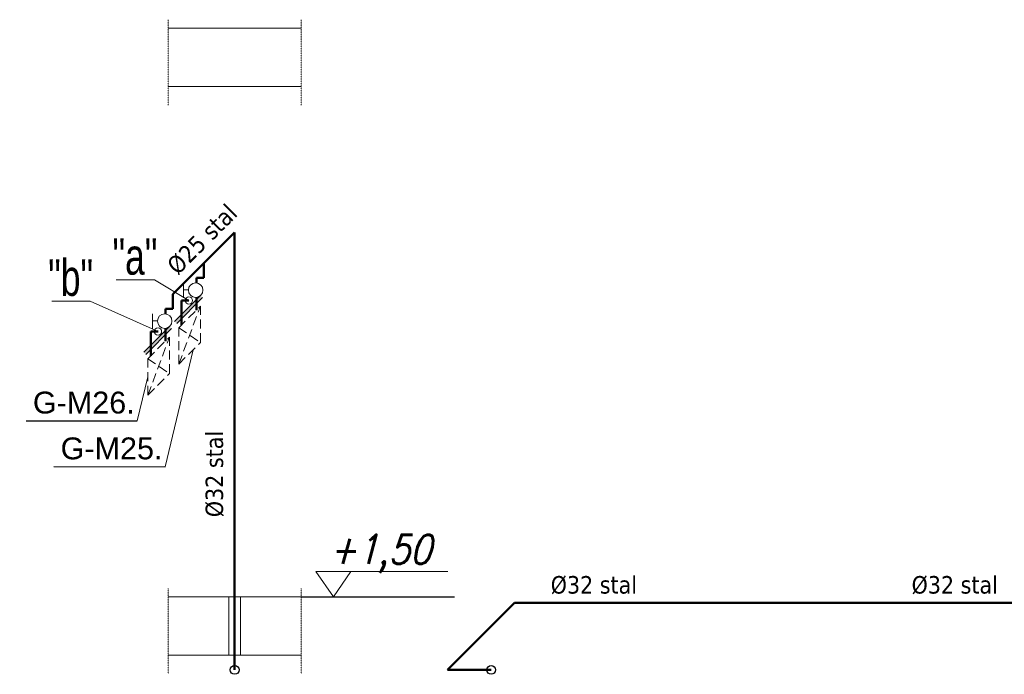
# Model space of a CAD drawing. Extents: x 34439 to 126910, y -74890 to 17912.
# Tile 207 of 256: x 94652 to 95327, y -29313 to -28864. Entities that reach past the tile are written whole.
import ezdxf

# ---------------------------------------------------------------- set-up
doc = ezdxf.new("R2010")
doc.units = 0
doc.header["$MEASUREMENT"] = 0
doc.linetypes.add('ACAD_ISO03W100', pattern=[30, 12, -18])
doc.linetypes.add('DASHED', pattern=[19.05, 12.7, -6.35])
for name, color, linetype, lineweight in [('inst-gaz-rury', 50, 'Continuous', 50), ('URZADZANIA', 3, 'Continuous', 15), ('urzadzenia', 6, 'Continuous', 15), ('wymiar', 3, 'Continuous', 13), ('WYMIARKI', 10, 'Continuous', 13)]:
    doc.layers.add(name, color=color, linetype=linetype, lineweight=lineweight)
doc.layers.add('Opisy', color=2, linetype='Continuous')
doc.layers.add('wymiary', color=2, linetype='Continuous')
doc.styles.add('GENERATED_STYLE_1', font='ARIAL.TTF')
doc.styles.add('ROMANS', font='SIMPLEX.SHX', dxfattribs={"width": 0.85, "oblique": 15, "height": 16})
doc.styles.get("Standard").update_dxf_attribs({"font": 'ARIALN.TTF'})
doc.styles.add('WYMIAR', font='simplex.shx', dxfattribs={"width": 0.85, "height": 30})

msp = doc.modelspace()

# ---------------------------------------------------------------- hatches: boundary and pattern name
at = {"layer": 'urzadzenia', "linetype": 'Continuous'}
h = msp.add_hatch(color=256, dxfattribs=at)
h.paths.add_polyline_path([(94759.5, -29072.01), (94758.08, -29070.59), (94760.2, -29068.47), (94761.62, -29069.89)])
h.paths.add_polyline_path([(94773.64, -29055.04), (94775.76, -29052.91), (94777.17, -29054.33), (94775.05, -29056.45)])
h.paths.add_polyline_path([(94775.05, -29056.45), (94773.64, -29057.86), (94771.67, -29059.83), (94761.62, -29069.89), (94760.2, -29068.47), (94773.64, -29055.04)])
h = msp.add_hatch(color=256, dxfattribs=at)
h.paths.add_polyline_path([(94738.28, -29093.22), (94736.87, -29091.81), (94738.99, -29089.68), (94740.4, -29091.1)])
h.paths.add_polyline_path([(94752.42, -29076.25), (94754.55, -29074.13), (94755.96, -29075.54), (94753.84, -29077.66)])
h.paths.add_polyline_path([(94753.84, -29077.66), (94752.42, -29079.08), (94750.46, -29081.05), (94740.4, -29091.1), (94738.99, -29089.68), (94752.42, -29076.25)])

# ---------------------------------------------------------------- linework, layer by layer
msp.add_line((94844.83, -29259.56), (94950.09, -29259.56))
at = {"layer": 'inst-gaz-rury', "ltscale": 50}
for p, q in [((94799.23, -29009.56), (94756.8, -29051.99)), ((94799.23, -29259.56), (94799.23, -29009.56)), ((94799.23, -29309.56), (94799.23, -29259.56)), ((94991.19, -29263.6), (94945.23, -29309.56)), ((95371.19, -29263.6), (94991.19, -29263.6)), ((94945.23, -29309.56), (94975.23, -29309.56))]:
    msp.add_line(p, q, dxfattribs=at)
at = {"layer": 'inst-gaz-rury', "linetype": 'Continuous'}
for p, q in [((94778.01, -29030.78), (94778.01, -29040.78)), ((94773.01, -29040.78), (94773.01, -29044.23)), ((94773.01, -29040.78), (94778.01, -29040.78)), ((94756.8, -29051.99), (94756.8, -29061.99)), ((94773.01, -29054.14), (94773.01, -29062.86)), ((94762.87, -29056.29), (94762.87, -29073)), ((94762.87, -29056.29), (94767.87, -29056.29)), ((94751.8, -29061.99), (94751.8, -29065.44)), ((94751.8, -29061.99), (94756.8, -29061.99)), ((94751.8, -29075.35), (94751.8, -29084.07)), ((94741.66, -29077.5), (94741.66, -29094.21)), ((94741.66, -29077.5), (94746.66, -29077.5))]:
    msp.add_line(p, q, dxfattribs=at)
at = {"layer": 'Opisy'}
for p, q in [((94656.14, -29138.72), (94732.44, -29138.81)), ((94675.19, -29170.12), (94751.49, -29170.21))]:
    msp.add_line(p, q, dxfattribs=at)
at = {"layer": 'urzadzenia'}
for p, q in [((94764.19, -29054.39), (94764.19, -29044.19)), ((94767.74, -29048.92), (94764.19, -29048.92)), ((94742.98, -29075.6), (94742.98, -29065.4)), ((94742.98, -29075.6), (94742.98, -29065.4)), ((94746.53, -29070.13), (94742.98, -29070.13)), ((94746.53, -29070.13), (94742.98, -29070.13))]:
    msp.add_line(p, q, dxfattribs=at)
at = {"layer": 'urzadzenia', "linetype": 'Continuous'}
for p, q in [((94775.76, -29052.91), (94758.08, -29070.59)), ((94777.17, -29054.33), (94759.5, -29072.01)), ((94754.55, -29074.13), (94736.87, -29091.81)), ((94755.96, -29075.54), (94738.28, -29093.22)), ((94795.23, -29299.56), (94795.23, -29259.56)), ((94803.23, -29299.56), (94803.23, -29259.56))]:
    msp.add_line(p, q, dxfattribs=at)
at = {"layer": 'urzadzenia', "linetype": 'DASHED', "ltscale": 0.5}
for p, q in [((94760.91, -29099.96), (94775.76, -29060.11)), ((94760.91, -29074.96), (94775.76, -29060.11)), ((94775.76, -29085.11), (94775.76, -29060.11)), ((94760.91, -29074.96), (94775.76, -29085.11)), ((94760.91, -29099.96), (94760.91, -29074.96)), ((94739.69, -29096.18), (94754.54, -29081.33)), ((94739.69, -29121.18), (94754.54, -29081.33)), ((94754.54, -29106.33), (94754.54, -29081.33)), ((94760.91, -29099.96), (94775.76, -29085.11)), ((94739.69, -29096.18), (94754.54, -29106.33)), ((94739.69, -29121.18), (94739.69, -29096.18)), ((94739.69, -29121.18), (94754.54, -29106.33))]:
    msp.add_line(p, q, dxfattribs=at)
at = {"layer": 'urzadzenia'}
for centre, radius in [((94772.49, -29049.18), 4.98), ((94767.87, -29056.29), 2.49), ((94767.87, -29056.29), 2.49), ((94751.27, -29070.4), 4.98), ((94746.66, -29077.5), 2.49), ((94746.66, -29077.5), 2.49)]:
    msp.add_circle(centre, radius, dxfattribs=at)
at = {"layer": 'wymiar', "linetype": 'ACAD_ISO03W100', "ltscale": 0.005}
for p, q in [((94753.62, -28863.76), (94753.62, -28922.27)), ((94844.83, -28863.76), (94844.83, -28922.27)), ((94753.62, -29253.76), (94753.62, -29312.27)), ((94844.83, -29253.76), (94844.83, -29312.27))]:
    msp.add_line(p, q, dxfattribs=at)
at = {"layer": 'wymiar', "linetype": 'Continuous'}
for p, q in [((94753.62, -28869.56), (94844.83, -28869.56)), ((94753.62, -28909.56), (94844.83, -28909.56)), ((94753.62, -29259.56), (94844.83, -29259.56)), ((94753.62, -29299.56), (94844.83, -29299.56))]:
    msp.add_line(p, q, dxfattribs=at)
at = {"layer": 'wymiar'}
for p, q in [((94751.49, -29170.21), (94770.79, -29090.08)), ((94732.44, -29138.81), (94739.69, -29108.68))]:
    msp.add_line(p, q, dxfattribs=at)
at = {"layer": 'WYMIARKI', "ltscale": 50}
for p, q in [((94717.93, -29042.22), (94744.22, -29042.22)), ((94767.87, -29056.29), (94744.22, -29042.22)), ((94673.81, -29056.76), (94700.09, -29056.76)), ((94746.66, -29077.5), (94700.09, -29056.76))]:
    msp.add_line(p, q, dxfattribs=at)
at = {"layer": 'WYMIARKI'}
msp.add_line((94855, -29242.14), (94945.56, -29242.14), dxfattribs=at)
msp.add_lwpolyline([(94855, -29242.14), (94866.93, -29259.56), (94878.86, -29242.14)], dxfattribs=at)
at = {"layer": 'wymiary', "linetype": 'Continuous'}
for centre in [(94799.23, -29309.56), (94975.23, -29309.56)]:
    msp.add_circle(centre, 3, dxfattribs=at)

# ---------------------------------------------------------------- texts
at = {"style": 'GENERATED_STYLE_1'}
for s, p in [('G-M26.', (94660.83, -29133.77)), ('G-M25.', (94679.88, -29165.18))]:
    msp.add_text(s, height=15, dxfattribs=at).set_placement(p)
at = {"layer": 'URZADZANIA', "linetype": 'ACAD_ISO03W100', "ltscale": 500, "char_height": 25, "width": 533.2711, "attachment_point": 3, "style": 'WYMIAR'}
for s, insert in [('{\\fArial Narrow|b0|i0|c238|p0;"a"}', (94746.25, -29013.55)), ('{\\fArial Narrow|b0|i0|c238|p0;"b"}', (94702.13, -29028.09))]:
    msp.add_mtext(s, dxfattribs=dict(at, insert=insert))
at = {"layer": 'WYMIARKI', "char_height": 12, "width": 203, "attachment_point": 1}
for s, insert, rotation in [('{\\fTahoma|b0|i0|c238|p8;%%c25 stal}', (94751.67, -29030.85), 45), ('{\\fTahoma|b0|i0|c238|p8;%%c32 stal}', (94779.3, -29204.84), 90)]:
    msp.add_mtext(s, dxfattribs=dict(at, insert=insert, rotation=rotation))
for insert in [(95016.04, -29245.21), (95263.57, -29245.21)]:
    msp.add_mtext('{\\fTahoma|b0|i0|c238|p8;%%c32 stal}', dxfattribs=dict(at, insert=insert))
at = {"layer": 'WYMIARKI', "style": 'ROMANS', "oblique": 15, "width": 0.85}
msp.add_attdef('+1,50', (94864.07, -29236.93), '%%p0.00', height=20, dxfattribs=at)

doc.saveas('drawing.dxf')
